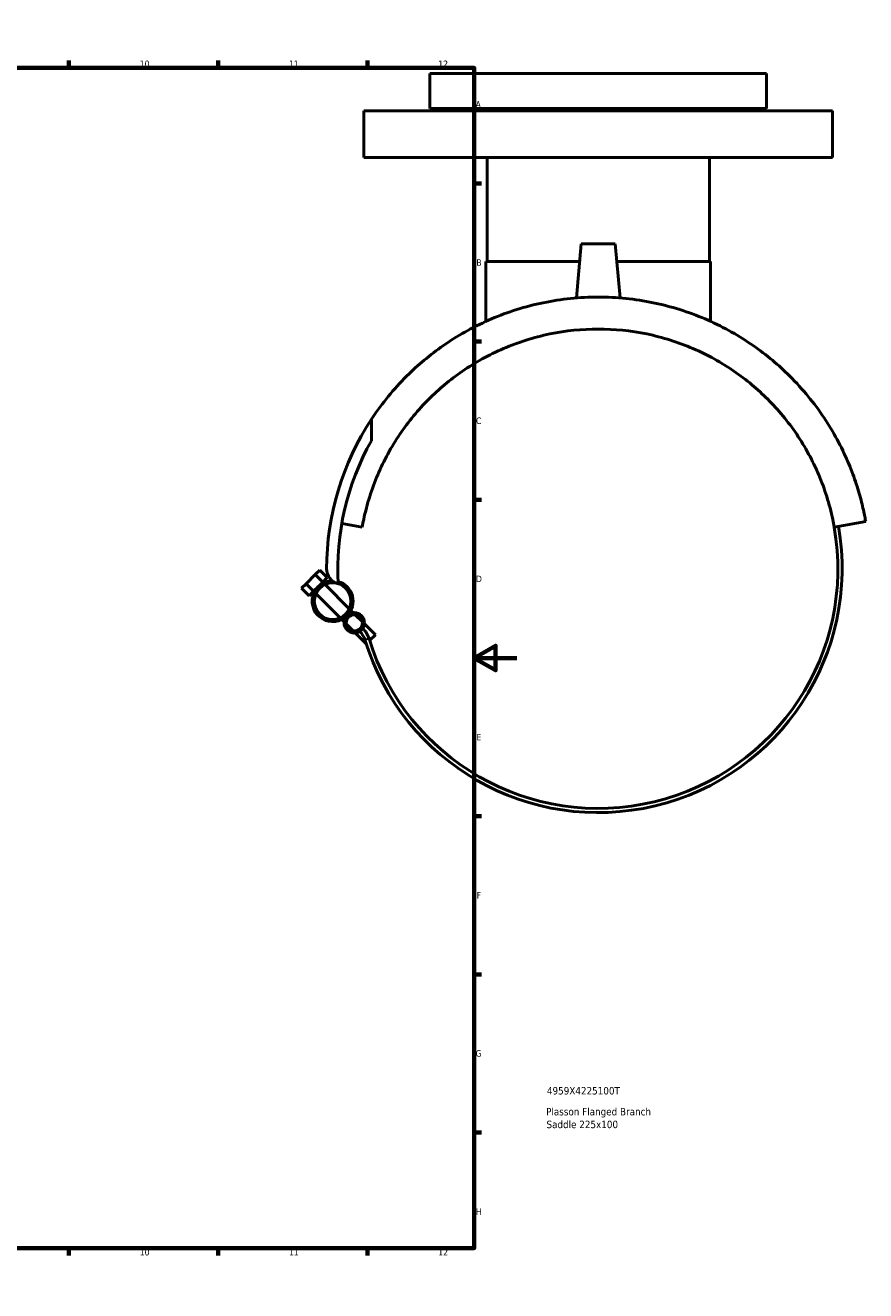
# Model space of a CAD drawing. Header units: millimetres. Extents: x -116 to 1027, y -315 to 1730.
# Tile 4 of 6: x 610 to 1005, y 0 to 594. Entities that reach past the tile are written whole.
import ezdxf

# ---------------------------------------------------------------- set-up
doc = ezdxf.new("R2010")
doc.units = ezdxf.units.MM
for name, color, linetype, lineweight in [('Border (ANSI)', 7, 'Continuous', 70), ('Title (ISO)', 7, 'Continuous', 50), ('Visible (ANSI)', 7, 'Continuous', 50), ('Visible Narrow (ANSI)', 7, 'Continuous', 35)]:
    doc.layers.add(name, color=color, linetype=linetype, lineweight=lineweight)
doc.styles.add('Note Text (ANSI)', font='tahoma.ttf')
doc.styles.add('Note Text (ISO)', font='tahoma.ttf')

# ---------------------------------------------------------------- blocks, each defined once
blk = doc.blocks.new('Borders Default Border')
at = {"layer": 'Border (ANSI)'}
for p, q in [((70.08, 574), (70.08, 577.45)), ((140.17, 574), (140.17, 577.45)), ((210.25, 574), (210.25, 577.45)), ((280.33, 574), (280.33, 577.45)), ((350.42, 574), (350.42, 577.45)), ((490.58, 574), (490.58, 577.45)), ((560.67, 574), (560.67, 577.45)), ((630.75, 574), (630.75, 577.45)), ((700.83, 574), (700.83, 577.45)), ((770.92, 574), (770.92, 577.45)), ((20, 519.75), (16.55, 519.75)), ((821, 519.75), (824.45, 519.75)), ((20, 445.5), (16.55, 445.5)), ((821, 445.5), (824.45, 445.5)), ((20, 371.25), (16.55, 371.25)), ((821, 371.25), (824.45, 371.25)), ((20, 222.75), (16.55, 222.75)), ((821, 222.75), (824.45, 222.75)), ((20, 148.5), (16.55, 148.5)), ((821, 148.5), (824.45, 148.5)), ((20, 74.25), (16.55, 74.25)), ((821, 74.25), (824.45, 74.25)), ((70.08, 20), (70.08, 16.55)), ((140.17, 20), (140.17, 16.55)), ((210.25, 20), (210.25, 16.55)), ((280.33, 20), (280.33, 16.55)), ((350.42, 20), (350.42, 16.55)), ((490.58, 20), (490.58, 16.55)), ((560.67, 20), (560.67, 16.55)), ((630.75, 20), (630.75, 16.55)), ((700.83, 20), (700.83, 16.55)), ((770.92, 20), (770.92, 16.55))]:
    blk.add_line(p, q, dxfattribs=at)
at = {"layer": 'Border (ANSI)', "flags": 128}
for points in [[(420.5, 594), (420.5, 574), (414.73, 584), (426.27, 584), (420.5, 574)], [(20, 20), (20, 574), (821, 574), (821, 20), (20, 20)], [(0, 297), (20, 297), (10, 302.77), (10, 291.23), (20, 297)], [(841, 297), (821, 297), (831, 302.77), (831, 291.23), (821, 297)], [(420.5, 0), (420.5, 20), (414.73, 10), (426.27, 10), (420.5, 20)]]:
    blk.add_lwpolyline(points, dxfattribs=at)
at = {"layer": 'Border (ANSI)', "attachment_point": 7, "style": 'Note Text (ANSI)'}
for s, insert, char_height in [('1', (34.35, 574.4), 3.05), ('2', (104.2, 574.4), 3.05), ('3', (174.26, 574.34), 3.05), ('4', (244.23, 574.4), 3.05), ('5', (314.48, 574.34), 3.05), ('6', (384.49, 574.34), 3.05), ('7', (454.6, 574.4), 3.05), ('8', (524.63, 574.33), 3.05), ('9', (594.7, 574.34), 3.05), ('10', (663.96, 574.34), 3.048), ('11', (734.04, 574.4), 3.048), ('12', (804.13, 574.4), 3.048), ('A', (16.78, 555.35), 3.05), ('A', (821.63, 555.35), 3.05), ('B', (17.15, 481.1), 3.05), ('B', (821.99, 481.1), 3.05), ('C', (16.95, 406.8), 3.05), ('C', (821.8, 406.8), 3.05), ('D', (16.96, 332.6), 3.05), ('D', (821.81, 332.6), 3.05), ('E', (17.21, 258.35), 3.05), ('E', (822.05, 258.35), 3.05), ('F', (17.29, 184.1), 3.05), ('F', (822.14, 184.1), 3.05), ('G', (16.81, 109.79), 3.05), ('G', (821.66, 109.79), 3.05), ('H', (16.97, 35.6), 3.05), ('H', (821.81, 35.6), 3.05), ('1', (34.35, 16.55), 3.05), ('2', (104.2, 16.55), 3.05), ('3', (174.26, 16.49), 3.05), ('4', (244.23, 16.55), 3.05), ('5', (314.48, 16.49), 3.05), ('6', (384.49, 16.49), 3.05), ('7', (454.6, 16.55), 3.05), ('8', (524.63, 16.48), 3.05), ('9', (594.7, 16.49), 3.05), ('10', (663.96, 16.49), 3.048), ('11', (734.04, 16.55), 3.048), ('12', (804.13, 16.55), 3.048)]:
    blk.add_mtext(s, dxfattribs=dict(at, insert=insert, char_height=char_height))
blk = doc.blocks.new('Title Blocks ISO')
at = {"layer": 'Title (ISO)', "style": 'Note Text (ISO)'}
for tag, p in [('PART_NUMBER_001', (34.13, 72.11)), ('DESCRIPTION_001', (33.74, 62.29)), ('DESCRIPTION_002', (33.91, 56.3))]:
    blk.add_attdef(tag, p, '', height=3.5, dxfattribs=at)

msp = doc.modelspace()

# ---------------------------------------------------------------- linework, layer by layer
at = {"layer": 'Visible (ANSI)'}
for p, q in [((800.209, 571.427), (958.209, 571.427)), ((800.209, 571.427), (800.209, 554.927)), ((958.209, 571.427), (958.209, 554.927)), ((769.209, 553.927), (989.209, 553.927)), ((769.209, 553.927), (769.209, 531.927)), ((800.209, 554.927), (958.209, 554.927)), ((818.309, 554.927), (818.309, 553.927)), ((940.109, 554.927), (940.109, 553.927)), ((989.209, 553.927), (989.209, 531.927)), ((769.209, 531.927), (989.209, 531.927)), ((827.009, 531.927), (827.009, 483.177)), ((931.409, 531.927), (931.409, 483.177)), ((871.209, 491.427), (868.986, 466.017)), ((871.209, 491.427), (887.209, 491.427)), ((887.209, 491.427), (889.432, 466.017)), ((826.509, 483.177), (870.487, 483.177)), ((826.509, 483.177), (826.509, 455.026)), ((887.931, 483.177), (931.909, 483.177)), ((931.909, 483.177), (931.909, 455.026)), ((772.741, 409.076), (772.741, 399.008)), ((768.418, 358.463), (758.816, 360.156)), ((1004.772, 361.068), (990, 358.463)), ((742.07, 331.889), (746.312, 336.132)), ((746.312, 336.132), (748.434, 338.253)), ((746.312, 336.132), (749.848, 332.596)), ((751.969, 334.718), (748.434, 338.253)), ((751.969, 334.718), (749.848, 332.596)), ((739.948, 329.768), (742.07, 331.889)), ((743.484, 326.232), (739.948, 329.768)), ((742.07, 331.889), (745.605, 328.354)), ((745.605, 328.354), (743.484, 326.232)), ((747.726, 330.475), (745.605, 328.354)), ((745.945, 328.014), (745.605, 328.354)), ((758.092, 315.866), (746.694, 327.265)), ((749.848, 332.596), (747.726, 330.475)), ((750.188, 332.256), (749.848, 332.596)), ((762.335, 320.109), (750.937, 331.507)), ((759.926, 314.033), (758.842, 315.117)), ((764.169, 318.275), (763.084, 319.36)), ((768.468, 313.976), (765.169, 317.275)), ((764.225, 309.734), (760.926, 313.032)), ((774.596, 307.848), (769.468, 312.976)), ((770.264, 303.694), (765.225, 308.734)), ((774.596, 307.848), (771.899, 305.15))]:
    msp.add_line(p, q, dxfattribs=at)
for centre, radius in [((754.515, 323.687), 8.6), ((764.697, 313.504), 4.8), ((764.697, 313.504), 3.8)]:
    msp.add_circle(centre, radius, dxfattribs=at)
for centre, radius, start, end in [((879.209, 338.927), 127.5, 146.620321, 180), ((879.209, 338.927), 122.25, 150.563837, 183.306602), ((879.209, 338.927), 114.5, 196.971969, 10), ((879.209, 338.927), 112.5, 196.971969, 10), ((758.994, 338.927), 7.285, 180, 255.437503), ((754.515, 323.687), 9.6, 90.776882, 315), ((754.515, 323.687), 9.6, 315, 74.339699), ((760.543, 302.711), 9.569, 16.971969, 45), ((760.543, 302.711), 11.569, 16.971969, 45)]:
    msp.add_arc(centre, radius, start, end, dxfattribs=at)
for points, knots in [([(879.209, 466.427), (870.581, 466.427), (861.872, 465.538), (844.958, 462.044), (836.753, 459.441), (821.395, 452.873), (814.221, 448.901), (801.251, 440.121), (795.453, 435.314), (784.193, 424.389), (778.708, 417.813), (773.621, 410.398), (773.177, 409.738), (772.741, 409.076)], [-23.1731403, -23.1731403, -23.1731403, -23.1731403, -20.584807, -20.584807, -17.9964737, -17.9964737, -15.4081405, -15.4081405, -12.8198072, -12.8198072, -9.6148554, -9.6148554, -9.3022646, -9.3022646, -9.3022646, -9.3022646]), ([(1004.772, 361.068), (1004.772, 361.068), (1004.69, 361.536), (1004.435, 362.909), (1004.26, 363.818), (1003.833, 365.876), (1003.581, 367.025), (1003, 369.483), (1002.671, 370.792), (1001.557, 374.917), (1000.653, 377.894), (998.479, 384.112), (997.209, 387.357), (992.765, 397.361), (988.979, 404.301), (979.71, 417.813), (974.224, 424.389), (962.965, 435.314), (957.167, 440.121), (944.196, 448.901), (937.023, 452.873), (921.664, 459.441), (913.459, 462.044), (896.546, 465.538), (887.837, 466.427), (879.209, 466.427)], [-46.3462805, -46.3462805, -46.3462805, -46.3462805, -45.5450426, -45.5450426, -44.7438046, -44.7438046, -43.9425667, -43.9425667, -43.1413287, -43.1413287, -41.5388528, -41.5388528, -39.9363769, -39.9363769, -36.7314251, -36.7314251, -33.5264733, -33.5264733, -30.9381401, -30.9381401, -28.3498068, -28.3498068, -25.7614735, -25.7614735, -23.1731403, -23.1731403, -23.1731403, -23.1731403]), ([(768.418, 358.463), (768.629, 359.66), (768.859, 360.848), (769.872, 365.68), (770.81, 369.247), (773.01, 376.229), (774.273, 379.644), (778.538, 389.666), (782.016, 396.037), (790.083, 407.953), (794.675, 413.493), (804.297, 423.115), (809.602, 427.596), (821.376, 435.688), (827.846, 439.298), (841.617, 445.225), (848.934, 447.548), (863.94, 450.649), (871.63, 451.427), (879.209, 451.427)], [39.7858809, 39.7858809, 39.7858809, 39.7858809, 40.1801131, 40.1801131, 41.4017867, 41.4017867, 42.6234604, 42.6234604, 45.0668077, 45.0668077, 47.5101551, 47.5101551, 49.7839035, 49.7839035, 52.0576519, 52.0576519, 54.3314002, 54.3314002, 56.6051486, 56.6051486, 56.6051486, 56.6051486]), ([(879.209, 451.427), (886.788, 451.427), (894.477, 450.649), (909.483, 447.548), (916.801, 445.225), (930.572, 439.298), (937.042, 435.688), (948.816, 427.596), (954.12, 423.115), (963.742, 413.493), (968.335, 407.953), (976.402, 396.037), (979.88, 389.666), (984.145, 379.644), (985.408, 376.229), (987.608, 369.247), (988.545, 365.68), (989.559, 360.848), (989.789, 359.66), (990, 358.463)], [56.6051486, 56.6051486, 56.6051486, 56.6051486, 58.878897, 58.878897, 61.1526454, 61.1526454, 63.4263938, 63.4263938, 65.7001422, 65.7001422, 68.1434895, 68.1434895, 70.5868368, 70.5868368, 71.8085105, 71.8085105, 73.0301842, 73.0301842, 73.4244164, 73.4244164, 73.4244164, 73.4244164])]:
    msp.add_open_spline(points, degree=3, knots=knots, dxfattribs=at)
at = {"layer": 'Visible Narrow (ANSI)'}
msp.add_line((771.597, 306.085), (769.707, 305.508), dxfattribs=at)

# ---------------------------------------------------------------- block references
msp.add_blockref('Borders Default Border', (0, 0))
msp.add_blockref('Title Blocks ISO', (821, 20)).add_auto_attribs({'PART_NUMBER_001': '4959X4225100T', 'DESCRIPTION_001': 'Plasson Flanged Branch', 'DESCRIPTION_002': 'Saddle 225x100'})

doc.saveas('drawing.dxf')
